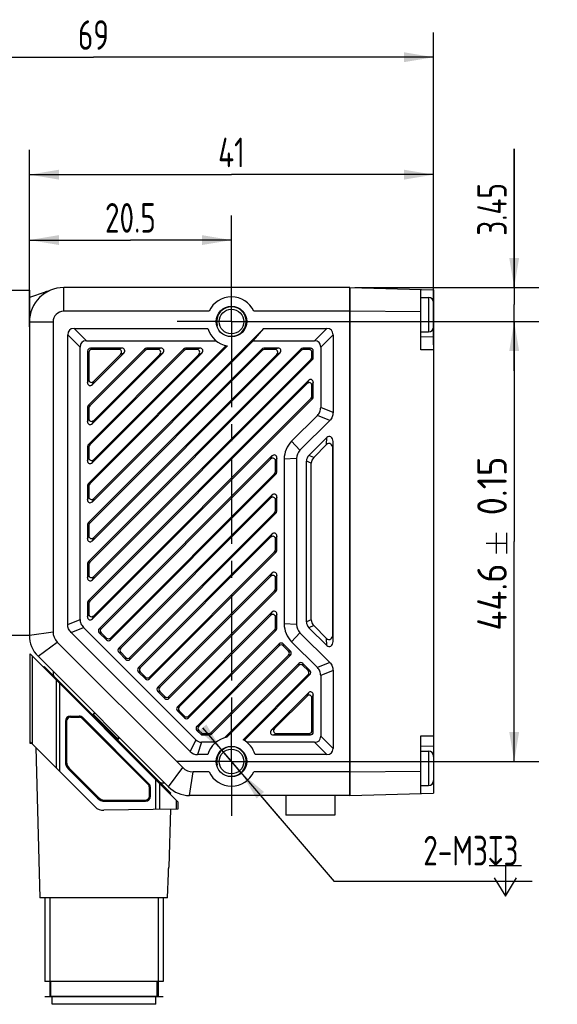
# Model space of a CAD drawing. Header units: millimetres. Extents: x 80 to 332, y 122 to 222.
# Tile 3 of 4: x 192 to 247, y 122 to 222. Entities that reach past the tile are written whole.
import ezdxf
from ezdxf.enums import TextEntityAlignment as Align

# ---------------------------------------------------------------- set-up
doc = ezdxf.new("R2010")
doc.units = ezdxf.units.MM
doc.header["$LTSCALE"] = 23.1
doc.header["$PDMODE"] = 3
doc.header["$PDSIZE"] = 8
doc.linetypes.add('CENTER', pattern=[0.6, 0.375, -0.075, 0.075, -0.075])
doc.layers.get('0').update_dxf_attribs({"linetype": 'CONTINUOUS'})
doc.layers.get('Defpoints').update_dxf_attribs({"linetype": 'CONTINUOUS'})
for name, color, linetype in [('000-ID2000X_DXF_DIMENSION', 7, 'CONTINUOUS'), ('DE-11-107728DXF_CONTINUOUS_LINE', 7, 'CONTINUOUS'), ('DE-13-002783DXF_CONTINUOUS_LINE', 7, 'CONTINUOUS'), ('DE-13-002784DXF_CONTINUOUS_LINE', 7, 'CONTINUOUS'), ('DE-13-002786DXF_CONTINUOUS_LINE', 7, 'CONTINUOUS'), ('DE-13-002801_DXF_AXIS', 7, 'CONTINUOUS'), ('DE-13-002801DXF_CONTINUOUS_LINE', 7, 'CONTINUOUS'), ('DE-13-002819DXF_CONTINUOUS_LINE', 7, 'CONTINUOUS'), ('DE-19-009143DXF_CONTINUOUS_LINE', 7, 'CONTINUOUS'), ('DE-19-012634DXF_CONTINUOUS_LINE', 7, 'CONTINUOUS'), ('DE-1A-000171DXF_CONTINUOUS_LINE', 7, 'CONTINUOUS'), ('DE-1A-000184DXF_CONTINUOUS_LINE', 7, 'CONTINUOUS'), ('DIMS', 7, 'CONTINUOUS'), ('SC-PM2X10B_DXF_CONTINUOUS_LINE', 7, 'CONTINUOUS')]:
    doc.layers.add(name, color=color, linetype=linetype)
doc.styles.get("Standard").update_dxf_attribs({"font": 'ISOCP', "width": 0.8})
doc.dimstyles.new('DIMSTYLE_1', dxfattribs={"dimtxt": 3, "dimasz": 3, "dimexe": 2.5, "dimexo": 0.5, "dimgap": 0.75, "dimtad": 1, "dimdsep": 46, "dimtxsty": 'STANDARD', "dimblk": '_FILLED', "dimblk1": '_FILLED', "dimblk2": '_FILLED', "dimcen": 0.09, "dimclrt": 3, "dimazin": 2, "dimtp": 0.3, "dimtm": 0.3, "dimtfac": 1, "dimtofl": 0, "dimtmove": 0, "dimatfit": 3, "dimldrblk": '_FILLED', "dimfxl": 1, "dimtolj": 1, "dimarcsym": 0})
doc.dimstyles.new('DIMSTYLE_2', dxfattribs={"dimtxt": 3, "dimasz": 3, "dimexe": 2.5, "dimexo": 0.5, "dimgap": 0.75, "dimtad": 1, "dimdsep": 46, "dimtxsty": 'STANDARD', "dimblk": '_FILLED', "dimblk1": '_FILLED', "dimblk2": '_FILLED', "dimcen": 0.09, "dimclrt": 3, "dimazin": 2, "dimtp": 0.1, "dimtm": 0.1, "dimtfac": 1, "dimtofl": 0, "dimtmove": 0, "dimatfit": 3, "dimldrblk": '_FILLED', "dimfxl": 1, "dimtolj": 1, "dimarcsym": 0})
doc.dimstyles.new('DIMSTYLE_3', dxfattribs={"dimtxt": 3, "dimasz": 3, "dimexe": 2.5, "dimexo": 0.5, "dimgap": 0.75, "dimtad": 1, "dimdsep": 46, "dimtxsty": 'STANDARD', "dimblk": '_FILLED', "dimblk1": '_FILLED', "dimblk2": '_FILLED', "dimcen": 0.09, "dimclrt": 3, "dimazin": 2, "dimtol": 1, "dimtp": 0.15, "dimtm": 0.15, "dimtfac": 1, "dimtofl": 0, "dimtmove": 0, "dimatfit": 3, "dimldrblk": '_FILLED', "dimfxl": 1, "dimtolj": 1, "dimarcsym": 0})
doc.dimstyles.new('DIMSTYLE_4', dxfattribs={"dimtxt": 3, "dimasz": 3, "dimexe": 2.5, "dimexo": 0.5, "dimtad": 1, "dimdsep": 46, "dimtxsty": 'STANDARD', "dimblk": '_FILLED', "dimblk1": '_FILLED', "dimblk2": '_FILLED', "dimcen": 0.09, "dimclrt": 3, "dimazin": 2, "dimtp": 0.1, "dimtm": 0.1, "dimtfac": 1, "dimtmove": 0, "dimatfit": 2, "dimldrblk": '_FILLED', "dimfxl": 1, "dimtolj": 1, "dimarcsym": 0})
doc.dimstyles.new('DIMSTYLE_5', dxfattribs={"dimtxt": 3, "dimasz": 3, "dimexe": 2.5, "dimexo": 0.5, "dimgap": 0.75, "dimtad": 1, "dimdsep": 46, "dimtxsty": 'STANDARD', "dimblk": '_FILLED', "dimblk1": '_FILLED', "dimblk2": '_FILLED', "dimcen": 0.09, "dimclrt": 3, "dimazin": 2, "dimtp": 0.2, "dimtm": 0.2, "dimtfac": 1, "dimtofl": 0, "dimtmove": 0, "dimatfit": 3, "dimldrblk": '_FILLED', "dimfxl": 1, "dimtolj": 1, "dimarcsym": 0})

# ---------------------------------------------------------------- blocks, each defined once
blk = doc.blocks.new('_FILLED')
at = {"color": 0, "linetype": 'ByBlock'}
blk.add_solid([(0, 0), (-1, 0.167), (-1, -0.167)], dxfattribs=at)
blk = doc.blocks.new('*D3')
at = {"layer": '000-ID2000X_DXF_DIMENSION', "color": 4}
for p, q in [((242.239, 194.778), (242.239, 208.841)), ((242.239, 208.841), (242.239, 193.053)), ((226.061, 194.778), (244.739, 194.778)), ((242.239, 186.328), (242.239, 193.053)), ((217.023, 191.328), (244.739, 191.328)), ((242.239, 191.328), (242.239, 186.328))]:
    blk.add_line(p, q, dxfattribs=at)
at = {"layer": '000-ID2000X_DXF_DIMENSION', "color": 4, "xscale": 3, "yscale": 3, "zscale": 3}
for p, rotation in [((242.239, 194.778), 270), ((242.239, 191.328), 90)]:
    blk.add_blockref('_FILLED', p, dxfattribs=dict(at, rotation=rotation))
at = {"layer": '000-ID2000X_DXF_DIMENSION', "color": 3, "insert": (238.489, 200.028), "char_height": 3, "width": 8.8125, "attachment_point": 1, "rotation": 90, "line_spacing_factor": 0.9}
blk.add_mtext('3.45', dxfattribs=at)
blk = doc.blocks.new('*D4')
at = {"layer": '000-ID2000X_DXF_DIMENSION', "color": 4}
for p, q in [((217.332, 191.328), (244.739, 191.328)), ((242.239, 191.328), (242.239, 169.028)), ((242.239, 146.728), (242.239, 169.028)), ((216.655, 146.728), (244.739, 146.728))]:
    blk.add_line(p, q, dxfattribs=at)
at = {"layer": '000-ID2000X_DXF_DIMENSION', "color": 4, "xscale": 3, "yscale": 3, "zscale": 3}
for p, rotation in [((242.239, 191.328), 90), ((242.239, 146.728), 270)]:
    blk.add_blockref('_FILLED', p, dxfattribs=dict(at, rotation=rotation))
at = {"layer": '000-ID2000X_DXF_DIMENSION', "color": 3}
for s, p in [('0.15', (241.489, 174.66)), ('44.6', (241.489, 163.397))]:
    blk.add_text(s, height=3, rotation=90, dxfattribs=at).set_placement(p, align=Align.CENTER)
blk = doc.blocks.new('*D9')
at = {"layer": '000-ID2000X_DXF_DIMENSION', "color": 4}
for p, q in [((165.061, 193.028), (165.061, 220.629)), ((234.061, 188.978), (234.061, 220.629)), ((165.061, 218.129), (199.561, 218.129)), ((234.061, 218.129), (199.561, 218.129))]:
    blk.add_line(p, q, dxfattribs=at)
at = {"layer": '000-ID2000X_DXF_DIMENSION', "color": 4, "xscale": 3, "yscale": 3, "zscale": 3, "rotation": 180}
blk.add_blockref('_FILLED', (165.061, 218.129), dxfattribs=at)
at = {"layer": '000-ID2000X_DXF_DIMENSION', "color": 4, "xscale": 3, "yscale": 3, "zscale": 3}
blk.add_blockref('_FILLED', (234.061, 218.129), dxfattribs=at)
at = {"layer": '000-ID2000X_DXF_DIMENSION', "color": 3, "insert": (199.561, 221.879), "char_height": 3, "width": 4.40625, "attachment_point": 2, "line_spacing_factor": 0.9}
blk.add_mtext('69', dxfattribs=at)
blk = doc.blocks.new('*D10')
at = {"layer": '000-ID2000X_DXF_DIMENSION', "color": 4}
for p, q in [((193.061, 195.028), (193.061, 208.722)), ((234.061, 188.978), (234.061, 208.722)), ((193.061, 206.222), (213.561, 206.222)), ((234.061, 206.222), (213.561, 206.222))]:
    blk.add_line(p, q, dxfattribs=at)
at = {"layer": '000-ID2000X_DXF_DIMENSION', "color": 4, "xscale": 3, "yscale": 3, "zscale": 3, "rotation": 180}
blk.add_blockref('_FILLED', (193.061, 206.222), dxfattribs=at)
at = {"layer": '000-ID2000X_DXF_DIMENSION', "color": 4, "xscale": 3, "yscale": 3, "zscale": 3}
blk.add_blockref('_FILLED', (234.061, 206.222), dxfattribs=at)
at = {"layer": '000-ID2000X_DXF_DIMENSION', "color": 3, "insert": (213.561, 209.972), "char_height": 3, "width": 4.40625, "attachment_point": 2, "line_spacing_factor": 0.9}
blk.add_mtext('41', dxfattribs=at)
blk = doc.blocks.new('*D12')
at = {"layer": '000-ID2000X_DXF_DIMENSION', "color": 0, "lineweight": -2}
for p, q in [((210.635, 150.147), (223.975, 134.566)), ((214.537, 145.589), (212.586, 147.868)), ((216.488, 143.31), (218.439, 141.031)), ((244.053, 134.566), (223.975, 134.566))]:
    blk.add_line(p, q, dxfattribs=at)
at = {"layer": 'Defpoints', "color": 0}
for p in [(212.586, 147.868), (214.537, 145.589)]:
    blk.add_point(p, dxfattribs=at)
at = {"layer": '000-ID2000X_DXF_DIMENSION', "color": 0, "linetype": 'ByBlock', "lineweight": -2, "xscale": 3, "yscale": 3, "zscale": 3}
for p, rotation in [((212.586, 147.868), 310.5692386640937), ((214.537, 145.589), 130.5692386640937)]:
    blk.add_blockref('_FILLED', p, dxfattribs=dict(at, rotation=rotation))
at = {"layer": '000-ID2000X_DXF_DIMENSION', "color": 3, "insert": (233.015, 139.191), "char_height": 3, "attachment_point": 1, "line_spacing_factor": 0.9}
blk.add_mtext('\\A1;{2-M3{\\fgdt;x}3}', dxfattribs=at)
blk = doc.blocks.new('*D13')
at = {"layer": '000-ID2000X_DXF_DIMENSION', "color": 4}
for p, q in [((193.061, 190.778), (193.061, 202.091)), ((213.561, 196.008), (213.561, 202.091)), ((193.061, 199.591), (203.311, 199.591)), ((213.561, 199.591), (203.311, 199.591))]:
    blk.add_line(p, q, dxfattribs=at)
at = {"layer": '000-ID2000X_DXF_DIMENSION', "color": 4, "xscale": 3, "yscale": 3, "zscale": 3, "rotation": 180}
blk.add_blockref('_FILLED', (193.061, 199.591), dxfattribs=at)
at = {"layer": '000-ID2000X_DXF_DIMENSION', "color": 4, "xscale": 3, "yscale": 3, "zscale": 3}
blk.add_blockref('_FILLED', (213.561, 199.591), dxfattribs=at)
at = {"layer": '000-ID2000X_DXF_DIMENSION', "color": 3, "insert": (203.311, 203.341), "char_height": 3, "width": 8.8125, "attachment_point": 2, "line_spacing_factor": 0.9}
blk.add_mtext('20.5', dxfattribs=at)

msp = doc.modelspace()

# ---------------------------------------------------------------- linework, layer by layer
at = {"layer": '000-ID2000X_DXF_DIMENSION', "color": 3}
for p, q in [((240.439, 167.803), (240.439, 169.903)), ((241.489, 167.803), (241.489, 169.903)), ((239.389, 168.853), (241.489, 168.853)), ((239.714, 136.191), (242.964, 136.191)), ((241.339, 136.191), (241.339, 133.066))]:
    msp.add_line(p, q, dxfattribs=at)
msp.add_lwpolyline([(240.214, 134.941), (241.339, 133.066), (242.464, 134.941)], dxfattribs=at)
at = {"layer": 'DE-11-107728DXF_CONTINUOUS_LINE', "color": 7}
for p, q in [((167.061, 194.528), (193.061, 194.528)), ((193.061, 194.528), (193.061, 159.528)), ((190.861, 159.528), (193.061, 159.528))]:
    msp.add_line(p, q, dxfattribs=at)
at = {"layer": 'DE-13-002783DXF_CONTINUOUS_LINE', "color": 4}
msp.add_line((194.633, 122.911), (206.633, 122.911), dxfattribs=at)
at = {"layer": 'DE-13-002784DXF_CONTINUOUS_LINE', "color": 7}
for p, q in [((193.133, 148.731), (193.133, 157.641)), ((193.133, 157.641), (208.133, 142.641)), ((196.724, 150.811), (196.724, 146.677)), ((196.733, 150.811), (196.733, 146.677)), ((197.233, 151.32), (198.125, 151.32)), ((197.233, 151.311), (198.125, 151.311)), ((205.187, 144.456), (198.478, 151.164)), ((205.193, 144.462), (198.485, 151.171)), ((193.133, 148.731), (199.734, 142.131)), ((193.735, 148.13), (194.133, 132.911)), ((197.02, 145.963), (199.986, 142.997)), ((197.026, 145.97), (199.992, 143.004)), ((205.333, 143.211), (205.333, 144.102)), ((205.343, 143.211), (205.343, 144.102)), ((208.133, 141.911), (200.603, 141.779)), ((200.699, 142.711), (204.833, 142.711)), ((200.699, 142.702), (204.833, 142.702)), ((207.369, 141.897), (207.215, 136.011)), ((208.133, 142.641), (208.133, 141.911)), ((207.206, 136.002), (207.215, 136.011)), ((207.209, 136.01), (207.209, 136.011)), ((207.209, 136.011), (207.215, 136.011)), ((207.09, 132.911), (207.163, 135.419)), ((207.09, 132.911), (194.133, 132.911)), ((194.633, 132.911), (194.633, 124.411)), ((206.633, 132.911), (206.633, 124.411)), ((206.633, 124.411), (194.633, 124.411)), ((195.233, 122.911), (195.233, 124.411)), ((206.033, 122.911), (206.033, 124.411)), ((206.133, 122.911), (195.133, 122.911))]:
    msp.add_line(p, q, dxfattribs=at)
at = {"layer": 'DE-13-002784DXF_CONTINUOUS_LINE', "color": 4}
for p, q in [((193.385, 148.48), (193.385, 157.389)), ((195.777, 154.997), (195.777, 146.088)), ((196.126, 154.648), (196.126, 145.739)), ((196.724, 150.811), (196.733, 150.811)), ((197.233, 151.32), (197.233, 151.311)), ((198.125, 151.311), (198.125, 151.32)), ((198.478, 151.164), (198.485, 151.171)), ((196.724, 146.677), (196.733, 146.677)), ((197.02, 145.963), (197.026, 145.97)), ((205.885, 141.871), (205.885, 144.889)), ((205.193, 144.462), (205.187, 144.456)), ((205.343, 144.102), (205.333, 144.102)), ((206.309, 141.879), (206.309, 144.465)), ((199.986, 142.997), (199.992, 143.004)), ((205.343, 143.211), (205.333, 143.211)), ((207.958, 142.816), (207.958, 141.908)), ((200.699, 142.702), (200.699, 142.711)), ((204.833, 142.702), (204.833, 142.711)), ((195.133, 132.911), (195.133, 122.911)), ((206.133, 132.911), (206.133, 122.911))]:
    msp.add_line(p, q, dxfattribs=at)
at = {"layer": 'DE-13-002784DXF_CONTINUOUS_LINE', "color": 7}
for centre, radius, start, end in [((197.233, 150.811), 0.509, 90, 180), ((197.233, 150.811), 0.5, 90, 180), ((198.125, 150.811), 0.509, 45, 90), ((198.125, 150.811), 0.5, 45, 90), ((197.733, 146.677), 1.009, 180, 225), ((197.733, 146.677), 1, 180, 225), ((204.833, 144.102), 0.5, 0, 45), ((204.833, 144.102), 0.509, 0, 45), ((200.699, 143.711), 1.009, 225, 270), ((200.699, 143.711), 1, 225, 270), ((204.833, 143.211), 0.509, 270, 360), ((204.833, 143.211), 0.5, 270, 360), ((200.583, 142.979), 1.2, 225, 271)]:
    msp.add_arc(centre, radius, start, end, dxfattribs=at)
msp.add_open_spline([(207.163, 135.419), (207.164, 135.451), (207.167, 135.516), (207.171, 135.611), (207.176, 135.689), (207.18, 135.749), (207.183, 135.792), (207.186, 135.833), (207.19, 135.871), (207.193, 135.907), (207.197, 135.939), (207.2, 135.962), (207.202, 135.979), (207.203, 135.989), (207.205, 135.997), (207.206, 136.003), (207.207, 136.008), (207.208, 136.01), (207.209, 136.01)], degree=3, knots=[0, 0, 0, 0, 0.164306, 0.325835, 0.482133, 0.557393, 0.630084, 0.699593, 0.765139, 0.825722, 0.880077, 0.926611, 0.946357, 0.963414, 0.977519, 0.988428, 0.995945, 1, 1, 1, 1], dxfattribs=at)
at = {"layer": 'DE-13-002786DXF_CONTINUOUS_LINE', "color": 7}
for p, q in [((194.564, 156.351), (194.494, 156.281)), ((194.564, 156.351), (207.398, 143.517)), ((199.664, 151.676), (199.519, 151.536)), ((202.197, 149.142), (202.057, 148.997)), ((207.326, 143.449), (207.398, 143.517))]:
    msp.add_line(p, q, dxfattribs=at)
at = {"layer": 'DE-13-002786DXF_CONTINUOUS_LINE', "color": 4}
for p, q in [((194.7, 156.215), (194.629, 156.145)), ((196.267, 154.507), (196.342, 154.574)), ((196.379, 154.395), (196.454, 154.462)), ((199.519, 151.536), (202.057, 148.997)), ((199.717, 151.622), (199.574, 151.48)), ((202.14, 149.2), (201.998, 149.057)), ((205.683, 145.091), (205.754, 145.162)), ((205.826, 144.949), (205.897, 145.019)), ((207.221, 143.553), (207.294, 143.622))]:
    msp.add_line(p, q, dxfattribs=at)
at = {"layer": 'DE-13-002786DXF_CONTINUOUS_LINE', "color": 7}
for centre, start, end in [((199.449, 151.608), 225, 314), ((202.129, 148.928), 136, 225)]:
    msp.add_arc(centre, 0.1, start, end, dxfattribs=at)
at = {"layer": 'DE-13-002786DXF_CONTINUOUS_LINE', "color": 4}
for points, knots in [([(199.491, 151.425), (199.492, 151.424), (199.494, 151.423), (199.498, 151.424), (199.503, 151.425), (199.511, 151.429), (199.522, 151.436), (199.534, 151.444), (199.552, 151.459), (199.565, 151.471), (199.574, 151.48)], [0, 0, 0, 0, 0.041677, 0.07077, 0.106808, 0.200594, 0.322262, 0.46835, 0.633969, 1, 1, 1, 1]), ([(201.939, 148.977), (201.938, 148.978), (201.938, 148.98), (201.939, 148.983), (201.941, 148.988), (201.945, 148.995), (201.955, 149.01), (201.973, 149.031), (201.989, 149.048), (201.998, 149.057)], [0, 0, 0, 0, 0.033201, 0.05991, 0.094472, 0.187263, 0.309733, 0.626443, 1, 1, 1, 1])]:
    msp.add_open_spline(points, degree=3, knots=knots, dxfattribs=at)
at = {"layer": 'DE-13-002801_DXF_AXIS', "color": 1, "linetype": 'CENTER'}
for p, q in [((213.561, 191.328), (213.561, 196.828)), ((213.561, 191.328), (208.061, 191.328)), ((213.561, 191.328), (213.561, 151.575)), ((213.561, 191.328), (219.061, 191.328)), ((213.561, 146.728), (213.561, 151.575)), ((213.561, 146.728), (208.061, 146.728)), ((213.561, 146.728), (213.561, 141.228)), ((213.561, 146.728), (219.061, 146.728))]:
    msp.add_line(p, q, dxfattribs=at)
at = {"layer": 'DE-13-002801DXF_CONTINUOUS_LINE', "color": 4}
for p, q in [((196.561, 192.378), (196.561, 194.778)), ((195.461, 191.278), (193.061, 191.278)), ((198.211, 188.747), (196.961, 189.997)), ((198.843, 189.378), (197.593, 190.628)), ((221.98, 189.378), (223.23, 190.628)), ((222.611, 188.747), (223.861, 189.997)), ((198.961, 188.339), (199.095, 188.205)), ((199.251, 188.628), (199.385, 188.494)), ((202.439, 188.628), (202.116, 188.494)), ((202.644, 188.134), (202.321, 188)), ((204.751, 188.544), (204.807, 188.41)), ((204.956, 188.628), (205.012, 188.494)), ((206.399, 188.628), (206.076, 188.494)), ((206.604, 188.134), (206.281, 188)), ((208.711, 188.544), (208.766, 188.41)), ((208.916, 188.628), (208.971, 188.494)), ((210.359, 188.628), (210.035, 188.494)), ((210.564, 188.134), (210.24, 188)), ((216.63, 188.544), (216.686, 188.41)), ((216.835, 188.628), (216.891, 188.494)), ((218.279, 188.628), (217.955, 188.494)), ((218.483, 188.134), (218.16, 188)), ((220.59, 188.544), (220.646, 188.41)), ((220.795, 188.628), (220.851, 188.494)), ((221.572, 188.628), (221.438, 188.494)), ((221.861, 188.339), (221.727, 188.205)), ((221.861, 187.672), (221.727, 187.727)), ((221.777, 187.467), (221.643, 187.523)), ((198.961, 185.15), (199.095, 185.474)), ((199.456, 184.946), (199.59, 185.269)), ((221.367, 185.36), (221.233, 185.037)), ((221.861, 185.155), (221.727, 184.832)), ((221.861, 183.712), (221.727, 183.768)), ((199.046, 182.839), (199.18, 182.783)), ((221.777, 183.507), (221.643, 183.563)), ((198.961, 182.634), (199.095, 182.578)), ((223.524, 181.291), (222.274, 181.809)), ((223.861, 182.105), (222.611, 182.623)), ((198.961, 181.191), (199.095, 181.514)), ((199.456, 180.986), (199.59, 181.309)), ((199.046, 178.879), (199.18, 178.823)), ((220.507, 178.274), (219.659, 179.193)), ((223.211, 178.857), (223.225, 179.578)), ((223.847, 178.432), (223.861, 179.153)), ((198.961, 178.674), (199.095, 178.619)), ((217.667, 177.7), (217.533, 177.377)), ((221.91, 177.555), (221.41, 177.763)), ((198.961, 177.231), (199.095, 177.554)), ((199.456, 177.026), (199.59, 177.349)), ((218.161, 177.495), (218.027, 177.172)), ((220.161, 177.44), (218.911, 177.389)), ((221.661, 176.956), (221.161, 177.163)), ((218.077, 175.847), (217.943, 175.903)), ((218.161, 176.052), (218.027, 176.108)), ((198.961, 174.714), (199.095, 174.659)), ((199.046, 174.919), (199.18, 174.864)), ((217.667, 173.741), (217.533, 173.417)), ((198.961, 173.271), (199.095, 173.595)), ((199.456, 173.066), (199.59, 173.39)), ((218.161, 173.536), (218.027, 173.212)), ((218.077, 171.888), (217.943, 171.943)), ((218.161, 172.093), (218.027, 172.148)), ((198.961, 170.754), (199.095, 170.699)), ((199.046, 170.959), (199.18, 170.904)), ((217.667, 169.781), (217.533, 169.457)), ((198.961, 169.311), (199.095, 169.635)), ((199.456, 169.106), (199.59, 169.43)), ((218.161, 169.576), (218.027, 169.252)), ((218.077, 167.928), (217.943, 167.983)), ((218.161, 168.133), (218.027, 168.188)), ((198.961, 166.795), (199.095, 166.739)), ((199.046, 167), (199.18, 166.944)), ((217.667, 165.821), (217.533, 165.498)), ((198.961, 165.351), (199.095, 165.675)), ((199.456, 165.147), (199.59, 165.47)), ((218.161, 165.616), (218.027, 165.293)), ((218.077, 163.968), (217.943, 164.024)), ((218.161, 164.173), (218.027, 164.228)), ((198.961, 162.835), (199.095, 162.779)), ((199.046, 163.04), (199.18, 162.984)), ((198.961, 161.392), (199.095, 161.715)), ((217.667, 161.861), (217.533, 161.538)), ((196.961, 160.621), (198.211, 161.138)), ((199.456, 161.187), (199.59, 161.51)), ((218.161, 161.656), (218.027, 161.333)), ((221.661, 161.101), (221.161, 160.894)), ((193.061, 159.521), (195.461, 159.885)), ((197.299, 159.807), (198.549, 160.324)), ((200.155, 160.189), (200.344, 160.189)), ((200.155, 159.779), (200.344, 159.779)), ((218.077, 160.008), (217.943, 160.064)), ((218.161, 160.213), (218.027, 160.269)), ((220.161, 160.617), (218.911, 160.667)), ((220.507, 159.783), (219.659, 158.863)), ((221.91, 160.501), (221.41, 160.294)), ((193.94, 157.4), (195.895, 158.839)), ((200.877, 159.057), (200.877, 159.247)), ((201.286, 159.057), (201.286, 159.247)), ((223.225, 158.479), (223.211, 159.2)), ((223.861, 158.903), (223.847, 159.625)), ((202.135, 158.209), (202.324, 158.209)), ((202.135, 157.799), (202.324, 157.799)), ((218.408, 158.643), (218.408, 158.454)), ((218.818, 158.643), (218.818, 158.454)), ((219.54, 157.922), (219.35, 157.922)), ((202.856, 157.077), (202.856, 157.267)), ((203.266, 157.077), (203.266, 157.267)), ((219.54, 157.512), (219.35, 157.512)), ((223.524, 156.766), (222.274, 156.248)), ((204.115, 156.229), (204.304, 156.229)), ((204.115, 155.819), (204.304, 155.819)), ((220.388, 156.663), (220.388, 156.474)), ((220.798, 156.663), (220.798, 156.474)), ((221.52, 155.942), (221.33, 155.942)), ((223.861, 155.951), (222.611, 155.434)), ((204.836, 155.097), (204.836, 155.287)), ((205.246, 155.097), (205.246, 155.287)), ((221.52, 155.532), (221.33, 155.532)), ((206.095, 154.249), (206.284, 154.249)), ((206.095, 153.839), (206.284, 153.839)), ((206.816, 153.117), (206.816, 153.307)), ((207.226, 153.117), (207.226, 153.307)), ((221.367, 153.682), (221.233, 153.358)), ((221.861, 153.477), (221.727, 153.153)), ((208.075, 152.269), (208.264, 152.269)), ((208.075, 151.859), (208.264, 151.859)), ((208.796, 151.138), (208.796, 151.327)), ((209.206, 151.138), (209.206, 151.327)), ((210.058, 150.292), (210.249, 150.294)), ((210.061, 149.879), (210.252, 149.881)), ((217.608, 149.923), (217.931, 150.057)), ((221.861, 149.718), (221.727, 149.852)), ((209.962, 148.911), (209.37, 147.736)), ((211.336, 149.428), (211.281, 149.562)), ((211.541, 149.513), (211.486, 149.647)), ((217.813, 149.428), (218.136, 149.562)), ((221.572, 149.428), (221.438, 149.562)), ((222.611, 149.31), (223.861, 148.06)), ((210.524, 148.678), (210.111, 147.428)), ((221.98, 148.678), (223.23, 147.428)), ((207.183, 144.157), (208.622, 146.112)), ((209.304, 143.278), (209.668, 145.678))]:
    msp.add_line(p, q, dxfattribs=at)
at = {"layer": 'DE-13-002801DXF_CONTINUOUS_LINE', "color": 7}
for p, q in [((225.561, 194.778), (196.561, 194.778)), ((225.561, 194.778), (225.561, 143.278)), ((211.293, 192.378), (196.561, 192.378)), ((225.561, 192.378), (215.83, 192.378)), ((195.461, 191.278), (195.461, 159.885)), ((196.961, 160.621), (196.961, 189.997)), ((197.593, 190.628), (211.161, 190.628)), ((199.59, 173.39), (216.829, 190.628)), ((215.768, 189.378), (216.829, 190.628)), ((216.829, 190.628), (223.23, 190.628)), ((223.861, 189.997), (223.861, 182.105)), ((198.211, 161.138), (198.211, 188.747)), ((198.843, 189.378), (211.997, 189.378)), ((213.016, 188.889), (199.046, 174.919)), ((213.175, 188.858), (199.18, 174.864)), ((199.456, 173.066), (215.768, 189.378)), ((215.768, 189.378), (221.98, 189.378)), ((222.611, 188.747), (222.611, 182.623)), ((198.961, 188.339), (198.961, 185.15)), ((204.751, 188.544), (199.046, 182.839)), ((208.711, 188.544), (199.046, 178.879)), ((216.63, 188.544), (199.046, 170.959)), ((220.59, 188.544), (199.046, 167)), ((199.095, 188.205), (199.095, 185.474)), ((204.807, 188.41), (199.18, 182.783)), ((208.766, 188.41), (199.18, 178.823)), ((216.686, 188.41), (199.18, 170.904)), ((220.646, 188.41), (199.18, 166.944)), ((202.439, 188.628), (199.251, 188.628)), ((202.116, 188.494), (199.385, 188.494)), ((199.456, 184.946), (202.644, 188.134)), ((199.456, 180.986), (206.604, 188.134)), ((199.456, 177.026), (210.564, 188.134)), ((199.456, 169.106), (218.483, 188.134)), ((199.59, 185.269), (202.321, 188)), ((199.59, 181.309), (206.281, 188)), ((199.59, 177.349), (210.24, 188)), ((199.59, 169.43), (218.16, 188)), ((206.399, 188.628), (204.956, 188.628)), ((206.076, 188.494), (205.012, 188.494)), ((210.359, 188.628), (208.916, 188.628)), ((210.035, 188.494), (208.971, 188.494)), ((218.279, 188.628), (216.835, 188.628)), ((217.955, 188.494), (216.891, 188.494)), ((221.572, 188.628), (220.795, 188.628)), ((221.438, 188.494), (220.851, 188.494)), ((221.727, 187.727), (221.727, 188.205)), ((221.861, 187.672), (221.861, 188.339)), ((199.456, 165.147), (221.777, 187.467)), ((199.59, 165.47), (221.643, 187.523)), ((221.367, 185.36), (199.046, 163.04)), ((221.233, 185.037), (199.18, 162.984)), ((221.727, 183.768), (221.727, 184.832)), ((221.861, 183.712), (221.861, 185.155)), ((199.456, 161.187), (221.777, 183.507)), ((199.59, 161.51), (221.643, 183.563)), ((198.961, 182.634), (198.961, 181.191)), ((199.095, 182.578), (199.095, 181.514)), ((222.274, 181.809), (219.659, 179.193)), ((223.524, 181.291), (220.507, 178.274)), ((221.41, 177.763), (223.225, 179.578)), ((221.91, 177.555), (223.211, 178.857)), ((223.861, 158.903), (223.861, 179.153)), ((198.961, 178.674), (198.961, 177.231)), ((199.095, 178.619), (199.095, 177.554)), ((217.667, 177.7), (200.155, 160.189)), ((223.847, 159.625), (223.847, 178.432)), ((217.533, 177.377), (200.344, 160.189)), ((218.027, 176.108), (218.027, 177.172)), ((218.161, 176.052), (218.161, 177.495)), ((218.911, 177.389), (218.911, 160.667)), ((220.161, 177.44), (220.161, 160.617)), ((221.161, 160.894), (221.161, 177.163)), ((221.661, 161.101), (221.661, 176.956)), ((201.286, 159.247), (217.943, 175.903)), ((201.286, 159.057), (218.077, 175.847)), ((198.961, 174.714), (198.961, 173.271)), ((199.095, 174.659), (199.095, 173.595)), ((217.667, 173.741), (202.135, 158.209)), ((217.533, 173.417), (202.324, 158.209)), ((218.027, 172.148), (218.027, 173.212)), ((218.161, 172.093), (218.161, 173.536)), ((203.266, 157.267), (217.943, 171.943)), ((203.266, 157.077), (218.077, 171.888)), ((198.961, 170.754), (198.961, 169.311)), ((199.095, 170.699), (199.095, 169.635)), ((217.667, 169.781), (204.115, 156.229)), ((217.533, 169.457), (204.304, 156.229)), ((218.027, 168.188), (218.027, 169.252)), ((218.161, 168.133), (218.161, 169.576)), ((205.246, 155.287), (217.943, 167.983)), ((205.246, 155.097), (218.077, 167.928)), ((198.961, 166.795), (198.961, 165.351)), ((199.095, 166.739), (199.095, 165.675)), ((217.667, 165.821), (206.095, 154.249)), ((217.533, 165.498), (206.284, 154.249)), ((218.027, 164.228), (218.027, 165.293)), ((218.161, 164.173), (218.161, 165.616)), ((207.226, 153.307), (217.943, 164.024)), ((207.226, 153.117), (218.077, 163.968)), ((198.961, 162.835), (198.961, 161.392)), ((199.095, 162.779), (199.095, 161.715)), ((217.667, 161.861), (208.075, 152.269)), ((217.533, 161.538), (208.264, 152.269)), ((218.027, 160.269), (218.027, 161.333)), ((218.161, 160.213), (218.161, 161.656)), ((209.37, 147.736), (197.299, 159.807)), ((209.962, 148.911), (198.549, 160.324)), ((200.155, 159.779), (200.877, 159.057)), ((200.344, 159.779), (200.877, 159.247)), ((209.206, 151.327), (217.943, 160.064)), ((209.206, 151.138), (218.077, 160.008)), ((220.507, 159.783), (223.524, 156.766)), ((223.225, 158.479), (221.41, 160.294)), ((223.211, 159.2), (221.91, 160.501)), ((208.622, 146.112), (195.895, 158.839)), ((219.659, 158.863), (222.274, 156.248)), ((202.135, 157.799), (202.856, 157.077)), ((202.324, 157.799), (202.856, 157.267)), ((218.408, 158.643), (210.058, 150.292)), ((218.408, 158.454), (210.249, 150.294)), ((219.54, 157.922), (218.818, 158.643)), ((219.35, 157.922), (218.818, 158.454)), ((207.183, 144.157), (193.94, 157.4)), ((211.486, 149.647), (219.35, 157.512)), ((211.541, 149.513), (219.54, 157.512)), ((204.115, 155.819), (204.836, 155.097)), ((204.304, 155.819), (204.836, 155.287)), ((220.388, 156.663), (212.85, 149.125)), ((220.388, 156.474), (213.1, 149.185)), ((221.52, 155.942), (220.798, 156.663)), ((221.33, 155.942), (220.798, 156.474)), ((223.861, 155.951), (223.861, 148.06)), ((214.735, 148.936), (221.33, 155.532)), ((214.855, 148.867), (221.52, 155.532)), ((222.611, 155.434), (222.611, 149.31)), ((206.095, 153.839), (206.816, 153.117)), ((206.284, 153.839), (206.816, 153.307)), ((221.367, 153.682), (217.608, 149.923)), ((221.233, 153.358), (217.931, 150.057)), ((221.727, 149.852), (221.727, 153.153)), ((221.861, 149.718), (221.861, 153.477)), ((208.075, 151.859), (208.796, 151.138)), ((208.264, 151.859), (208.796, 151.327)), ((210.061, 149.879), (210.527, 149.428)), ((210.252, 149.881), (210.581, 149.562)), ((210.527, 149.428), (210.581, 149.562)), ((210.527, 149.428), (211.336, 149.428)), ((210.581, 149.562), (211.281, 149.562)), ((217.813, 149.428), (221.572, 149.428)), ((218.136, 149.562), (221.438, 149.562)), ((211.997, 148.678), (210.524, 148.678)), ((221.98, 148.678), (215.126, 148.678)), ((211.161, 147.428), (210.111, 147.428)), ((223.23, 147.428), (215.961, 147.428)), ((211.293, 145.678), (209.668, 145.678)), ((225.561, 145.678), (215.83, 145.678)), ((225.561, 143.278), (209.304, 143.278)), ((219.061, 143.278), (219.061, 141.278)), ((224.061, 143.278), (224.061, 141.278)), ((224.061, 141.278), (219.061, 141.278))]:
    msp.add_line(p, q, dxfattribs=at)
msp.add_lwpolyline([(195.09, 194.454), (194.807, 194.36), (194.757, 194.343), (194.706, 194.326), (194.655, 194.309), (193.061, 193.778)], dxfattribs=at)
for centre, radius in [((213.561, 191.328), 1.55), ((213.561, 191.328), 1.25), ((213.561, 146.728), 1.55), ((213.561, 146.728), 1.25)]:
    msp.add_circle(centre, radius, dxfattribs=at)
for centre, radius, start, end in [((196.561, 191.278), 3.5, 90, 180), ((213.561, 191.328), 2.5, 24.83459, 155.16541), ((196.561, 191.278), 1.1, 90, 180), ((213.561, 191.328), 2.5, 196.2602, 261.10957), ((196.061, 159.521), 3, 180, 225), ((213.561, 146.728), 2.5, 100.63451, 163.7398), ((213.561, 146.728), 2.5, 16.2602, 62.01567), ((213.561, 146.728), 2.5, 204.83459, 335.16541), ((209.304, 146.278), 3, 225, 270)]:
    msp.add_arc(centre, radius, start, end, dxfattribs=at)
at = {"layer": 'DE-13-002801DXF_CONTINUOUS_LINE', "color": 4}
for centre in [(213.561, 191.328), (213.561, 146.728)]:
    msp.add_arc(centre, 1.5, 255, 195, dxfattribs=at)
at = {"layer": 'DE-13-002801DXF_CONTINUOUS_LINE', "color": 7}
for centre, major_axis, ratio, start_param, end_param in [((201.539, 186.051), (4.417, -4.417), 0.272166, 2.875864, 3.407322), ((219.284, 186.051), (4.417, 4.417), 0.272166, -0.265729, 0.265729), ((202.789, 184.801), (-4.417, 4.417), 0.272166, -0.265729, 0.265729), ((218.034, 184.801), (4.417, 4.417), 0.272166, -0.265729, 0.265729), ((199.272, 188.318), (0.227, -0.227), 0.935113, 2.389713, 3.893472), ((199.406, 188.184), (-0.227, 0.227), 0.935113, -0.751879, 0.751879), ((202.066, 188.184), (0.338, 0.14), 0.819161, -1.102634, 1.102634), ((202.389, 188.318), (0.338, 0.14), 0.819161, -1.102634, 1.102634), ((204.965, 188.318), (-0.12, 0.289), 0.960422, -0.378626, 0.378626), ((205.02, 188.184), (-0.12, 0.289), 0.960422, -0.378626, 0.378626), ((206.025, 188.184), (0.338, 0.14), 0.819161, -1.102634, 1.102634), ((206.349, 188.318), (0.338, 0.14), 0.819161, -1.102634, 1.102634), ((208.924, 188.318), (-0.12, 0.289), 0.960422, -0.378626, 0.378626), ((208.98, 188.184), (-0.12, 0.289), 0.960422, -0.378626, 0.378626), ((209.985, 188.184), (0.338, 0.14), 0.819161, -1.102634, 1.102634), ((210.309, 188.318), (0.338, 0.14), 0.819161, -1.102634, 1.102634), ((216.844, 188.318), (-0.12, 0.289), 0.960422, -0.378626, 0.378626), ((216.9, 188.184), (-0.12, 0.289), 0.960422, -0.378626, 0.378626), ((217.905, 188.184), (0.338, 0.14), 0.819161, -1.102634, 1.102634), ((218.228, 188.318), (0.338, 0.14), 0.819161, -1.102634, 1.102634), ((220.804, 188.318), (-0.12, 0.289), 0.960422, -0.378626, 0.378626), ((220.859, 188.184), (-0.12, 0.289), 0.960422, -0.378626, 0.378626), ((221.417, 188.184), (0.227, 0.227), 0.935113, -0.751879, 0.751879), ((221.551, 188.318), (0.227, 0.227), 0.935113, -0.751879, 0.751879), ((221.417, 187.736), (0.289, -0.12), 0.960422, -0.378626, 0.378626), ((221.551, 187.681), (0.289, -0.12), 0.960422, -0.378626, 0.378626), ((199.272, 185.201), (0.14, 0.338), 0.819161, -4.244227, -2.038959), ((199.406, 185.524), (-0.14, -0.338), 0.819161, -1.102634, 1.102634), ((221.417, 184.782), (0.14, 0.338), 0.819161, -1.102634, 1.102634), ((221.551, 185.105), (0.14, 0.338), 0.819161, -1.102634, 1.102634), ((221.417, 183.776), (0.289, -0.12), 0.960422, -0.378626, 0.378626), ((221.551, 183.721), (0.289, -0.12), 0.960422, -0.378626, 0.378626), ((199.272, 182.625), (0.289, -0.12), 0.960422, 2.762967, 3.520218), ((199.406, 182.57), (-0.289, 0.12), 0.960422, -0.378626, 0.378626), ((199.272, 181.241), (0.14, 0.338), 0.819161, -4.244227, -2.038959), ((199.406, 181.564), (-0.14, -0.338), 0.819161, -1.102634, 1.102634), ((223.461, 179.147), (0.01, 0.538), 0.742737, -1.544729, 0.657479), ((199.272, 178.665), (0.289, -0.12), 0.960422, 2.762967, 3.520218), ((199.406, 178.61), (-0.289, 0.12), 0.960422, -0.378626, 0.378626), ((221.483, 177.381), (2.378, -0.985), 0.995244, 2.750576, 3.532609), ((223.447, 178.426), (0.01, 0.538), 0.742737, -1.544729, 0.657479), ((217.851, 177.445), (0.14, 0.338), 0.819161, -1.102634, 1.102634), ((221.351, 177.436), (-1.1, 0.456), 0.995244, -0.391016, 0.391016), ((222.341, 177.026), (1.115, -0.462), 0.828274, 2.811094, 3.472091), ((199.272, 177.281), (0.14, 0.338), 0.819161, -4.244227, -2.038959), ((199.406, 177.605), (-0.14, -0.338), 0.819161, -1.102634, 1.102634), ((217.717, 177.122), (0.14, 0.338), 0.819161, -1.102634, 1.102634), ((222.841, 176.819), (-1.115, 0.462), 0.828274, -0.330499, 0.330499), ((217.717, 176.116), (0.289, -0.12), 0.960422, -0.378626, 0.378626), ((217.851, 176.061), (0.289, -0.12), 0.960422, -0.378626, 0.378626), ((199.272, 174.706), (0.289, -0.12), 0.960422, 2.762967, 3.520218), ((199.406, 174.65), (-0.289, 0.12), 0.960422, -0.378626, 0.378626), ((217.851, 173.485), (0.14, 0.338), 0.819161, -1.102634, 1.102634), ((199.272, 173.321), (0.14, 0.338), 0.819161, -4.244227, -2.038959), ((199.406, 173.645), (-0.14, -0.338), 0.819161, -1.102634, 1.102634), ((217.717, 173.162), (0.14, 0.338), 0.819161, -1.102634, 1.102634), ((217.717, 172.157), (0.289, -0.12), 0.960422, -0.378626, 0.378626), ((217.851, 172.101), (0.289, -0.12), 0.960422, -0.378626, 0.378626), ((199.272, 170.746), (0.289, -0.12), 0.960422, 2.762967, 3.520218), ((199.406, 170.69), (-0.289, 0.12), 0.960422, -0.378626, 0.378626), ((217.851, 169.526), (0.14, 0.338), 0.819161, -1.102634, 1.102634), ((199.272, 169.362), (0.14, 0.338), 0.819161, -4.244227, -2.038959), ((199.406, 169.685), (-0.14, -0.338), 0.819161, -1.102634, 1.102634), ((217.717, 169.202), (0.14, 0.338), 0.819161, -1.102634, 1.102634), ((217.717, 168.197), (0.289, -0.12), 0.960422, -0.378626, 0.378626), ((217.851, 168.141), (0.289, -0.12), 0.960422, -0.378626, 0.378626), ((199.272, 166.786), (0.289, -0.12), 0.960422, 2.762967, 3.520218), ((199.406, 166.731), (-0.289, 0.12), 0.960422, -0.378626, 0.378626), ((217.851, 165.566), (0.14, 0.338), 0.819161, -1.102634, 1.102634), ((199.272, 165.402), (0.14, 0.338), 0.819161, -4.244227, -2.038959), ((199.406, 165.725), (-0.14, -0.338), 0.819161, -1.102634, 1.102634), ((217.717, 165.242), (0.14, 0.338), 0.819161, -1.102634, 1.102634), ((217.717, 164.237), (0.289, -0.12), 0.960422, -0.378626, 0.378626), ((217.851, 164.182), (0.289, -0.12), 0.960422, -0.378626, 0.378626), ((199.272, 162.826), (0.289, -0.12), 0.960422, 2.762967, 3.520218), ((199.406, 162.771), (-0.289, 0.12), 0.960422, -0.378626, 0.378626), ((199.406, 161.765), (-0.14, -0.338), 0.819161, -1.102634, 1.102634), ((217.851, 161.606), (0.14, 0.338), 0.819161, -1.102634, 1.102634), ((199.272, 161.442), (0.14, 0.338), 0.819161, -4.244227, -2.038959), ((217.717, 161.283), (0.14, 0.338), 0.819161, -1.102634, 1.102634), ((222.341, 161.031), (1.115, 0.462), 0.828274, 2.811094, 3.472091), ((222.841, 161.238), (-1.115, -0.462), 0.828274, -0.330499, 0.330499), ((197.099, 159.951), (1.525, 0.632), 0.942731, 2.769309, 3.513876), ((200.389, 159.984), (0.321, 0), 0.935113, 2.389713, 3.893472), ((200.579, 159.984), (-0.321, 0), 0.935113, -0.751879, 0.751879), ((217.717, 160.277), (0.289, -0.12), 0.960422, -0.378626, 0.378626), ((217.851, 160.222), (0.289, -0.12), 0.960422, -0.378626, 0.378626), ((221.483, 160.676), (2.378, 0.985), 0.995244, 2.750576, 3.532609), ((221.351, 160.621), (-1.1, -0.456), 0.995244, -0.391016, 0.391016), ((201.081, 159.481), (0, -0.321), 0.935113, -0.751879, 0.751879), ((201.081, 159.292), (0, 0.321), 0.935113, -3.893472, -2.389713), ((218.613, 158.409), (0, 0.321), 0.935113, -0.751879, 0.751879), ((223.447, 159.631), (-0.01, 0.538), 0.742737, 2.484114, 4.686321), ((223.461, 158.91), (-0.01, 0.538), 0.742737, -3.799071, -1.596864), ((202.369, 158.004), (0.321, 0), 0.935113, 2.389713, 3.893472), ((202.559, 158.004), (-0.321, 0), 0.935113, -0.751879, 0.751879), ((218.613, 158.219), (0, 0.321), 0.935113, -0.751879, 0.751879), ((219.116, 157.717), (0.321, 0), 0.935113, -0.751879, 0.751879), ((219.306, 157.717), (0.321, 0), 0.935113, -0.751879, 0.751879), ((203.061, 157.501), (0, -0.321), 0.935113, -0.751879, 0.751879), ((203.061, 157.312), (0, 0.321), 0.935113, -3.893472, -2.389713), ((220.593, 156.429), (0, 0.321), 0.935113, -0.751879, 0.751879), ((204.349, 156.024), (0.321, 0), 0.935113, 2.389713, 3.893472), ((204.539, 156.024), (-0.321, 0), 0.935113, -0.751879, 0.751879), ((220.593, 156.239), (0, 0.321), 0.935113, -0.751879, 0.751879), ((221.096, 155.737), (0.321, 0), 0.935113, -0.751879, 0.751879), ((221.285, 155.737), (0.321, 0), 0.935113, -0.751879, 0.751879), ((205.041, 155.521), (0, -0.321), 0.935113, -0.751879, 0.751879), ((205.041, 155.332), (0, 0.321), 0.935113, -3.893472, -2.389713), ((206.329, 154.044), (0.321, 0), 0.935113, 2.389713, 3.893472), ((206.518, 154.044), (-0.321, 0), 0.935113, -0.751879, 0.751879), ((221.551, 153.427), (0.14, 0.338), 0.819161, -1.102634, 1.102634), ((207.021, 153.541), (0, -0.321), 0.935113, -0.751879, 0.751879), ((207.021, 153.352), (0, 0.321), 0.935113, -3.893472, -2.389713), ((221.417, 153.103), (0.14, 0.338), 0.819161, -1.102634, 1.102634), ((208.309, 152.064), (0.321, 0), 0.935113, 2.389713, 3.893472), ((208.498, 152.064), (-0.321, 0), 0.935113, -0.751879, 0.751879), ((209.001, 151.561), (0, -0.321), 0.935113, -0.751879, 0.751879), ((209.001, 151.372), (0, 0.321), 0.935113, -3.893472, -2.389713), ((210.292, 150.088), (0.321, 0.003), 0.934155, 2.382193, 3.900992), ((210.483, 150.089), (-0.321, -0.003), 0.934155, -0.759399, 0.759399), ((217.863, 149.739), (0.338, 0.14), 0.819161, 2.038959, 4.244227), ((218.187, 149.873), (-0.338, -0.14), 0.819161, -1.102634, 1.102634), ((221.417, 149.873), (0.227, -0.227), 0.935113, -0.751879, 0.751879), ((210.924, 150.44), (-0.705, -1.702), 0.64261, -0.260146, 0.260146), ((211.272, 149.873), (0.12, -0.289), 0.960422, -0.378626, 0.378626), ((211.328, 149.739), (-0.12, 0.289), 0.960422, -3.520218, -2.762967), ((221.551, 149.739), (0.227, -0.227), 0.935113, -0.751879, 0.751879), ((218.034, 153.256), (4.417, -4.417), 0.272166, -0.265729, 0.265729), ((219.284, 152.006), (4.417, -4.417), 0.272166, -0.265729, 0.265729), ((210.639, 149.75), (0.929, 2.244), 0.64261, -3.401739, -2.881447), ((209.734, 147.316), (0.632, 1.525), 0.942731, 2.769309, 3.513876)]:
    msp.add_ellipse(centre, major_axis=major_axis, ratio=ratio, start_param=start_param, end_param=end_param, dxfattribs=at)
for points, knots in [([(222.274, 181.809), (222.327, 181.862), (222.425, 181.978), (222.534, 182.178), (222.598, 182.397), (222.611, 182.548), (222.611, 182.623)], [0, 0, 0, 0, 0.24991, 0.499971, 0.750048, 1, 1, 1, 1]), ([(223.861, 182.105), (223.861, 182.03), (223.848, 181.879), (223.784, 181.66), (223.675, 181.46), (223.577, 181.344), (223.524, 181.291)], [0, 0, 0, 0, 0.249914, 0.499976, 0.750052, 1, 1, 1, 1]), ([(198.211, 161.138), (198.211, 161.063), (198.224, 160.912), (198.289, 160.694), (198.398, 160.494), (198.495, 160.378), (198.549, 160.324)], [0, 0, 0, 0, 0.24991, 0.499971, 0.750048, 1, 1, 1, 1]), ([(197.299, 159.807), (197.245, 159.86), (197.148, 159.976), (197.039, 160.176), (196.974, 160.394), (196.961, 160.545), (196.961, 160.621)], [0, 0, 0, 0, 0.249914, 0.499976, 0.750052, 1, 1, 1, 1]), ([(223.524, 156.766), (223.577, 156.712), (223.675, 156.596), (223.784, 156.396), (223.848, 156.178), (223.861, 156.027), (223.861, 155.951)], [0, 0, 0, 0, 0.249914, 0.499976, 0.750052, 1, 1, 1, 1]), ([(222.611, 155.434), (222.611, 155.509), (222.598, 155.66), (222.534, 155.879), (222.425, 156.079), (222.327, 156.195), (222.274, 156.248)], [0, 0, 0, 0, 0.24991, 0.499971, 0.750048, 1, 1, 1, 1])]:
    msp.add_open_spline(points, degree=3, knots=knots, dxfattribs=at)
at = {"layer": 'DE-13-002819DXF_CONTINUOUS_LINE', "color": 7}
for p, q in [((225.561, 143.278), (225.561, 194.778)), ((225.561, 194.778), (234.061, 194.556)), ((232.761, 188.478), (232.761, 194.59)), ((234.061, 194.556), (234.061, 193.278)), ((232.761, 192.324), (225.561, 192.378)), ((234.061, 190.779), (234.061, 147.278)), ((234.061, 189.756), (232.761, 189.79)), ((232.761, 143.467), (232.761, 149.328)), ((232.761, 148.267), (234.061, 148.301)), ((225.561, 145.678), (232.761, 145.732)), ((234.061, 144.779), (234.061, 143.501)), ((225.561, 143.278), (234.061, 143.501))]:
    msp.add_line(p, q, dxfattribs=at)
at = {"layer": 'DE-13-002819DXF_CONTINUOUS_LINE', "color": 4}
for p, q in [((233.994, 193.528), (234.061, 193.528)), ((234.061, 188.478), (232.761, 188.478)), ((232.761, 149.328), (234.061, 149.328)), ((233.994, 144.528), (234.061, 144.528))]:
    msp.add_line(p, q, dxfattribs=at)
at = {"layer": 'DE-19-009143DXF_CONTINUOUS_LINE', "color": 7}
for centre, start, end in [((196.071, 155.693), 165, 225), ((206.607, 145.157), 225, 285)]:
    msp.add_arc(centre, 0.6, start, end, dxfattribs=at)
at = {"layer": 'DE-19-012634DXF_CONTINUOUS_LINE', "color": 7}
for p, q in [((195.383, 122.111), (195.383, 122.911)), ((205.883, 122.111), (205.883, 122.911)), ((205.883, 122.111), (195.383, 122.111))]:
    msp.add_line(p, q, dxfattribs=at)
at = {"layer": 'DE-1A-000171DXF_CONTINUOUS_LINE', "color": 7}
for p, q in [((196.833, 150.811), (196.833, 146.677)), ((197.233, 151.211), (198.125, 151.211)), ((205.116, 144.385), (198.408, 151.094)), ((197.097, 146.04), (200.063, 143.074)), ((205.233, 143.211), (205.233, 144.102)), ((200.699, 142.811), (204.833, 142.811))]:
    msp.add_line(p, q, dxfattribs=at)
for centre, radius, start, end in [((197.233, 150.811), 0.4, 90, 180), ((198.125, 150.811), 0.4, 45, 90), ((197.733, 146.677), 0.9, 180, 225), ((204.833, 144.102), 0.4, 0, 45), ((200.699, 143.711), 0.9, 225, 270), ((204.833, 143.211), 0.4, 270, 360)]:
    msp.add_arc(centre, radius, start, end, dxfattribs=at)
at = {"layer": 'DE-1A-000184DXF_CONTINUOUS_LINE', "color": 7}
for p, q in [((193.133, 148.558), (193.133, 148.731)), ((193.307, 148.558), (193.133, 148.558))]:
    msp.add_line(p, q, dxfattribs=at)
at = {"layer": 'DIMS', "color": 4}
msp.add_arc((213.561, 146.728), 1.5, 90, 149.00419, dxfattribs=at)
at = {"layer": 'SC-PM2X10B_DXF_CONTINUOUS_LINE', "color": 7}
for p, q in [((232.761, 193.778), (233.561, 193.778)), ((234.06, 193.278), (234.061, 193.278)), ((234.061, 193.242), (234.061, 192.328)), ((234.06, 192.328), (234.061, 192.328)), ((234.061, 191.728), (234.06, 191.728)), ((234.061, 191.728), (234.061, 190.815)), ((234.061, 190.778), (234.06, 190.779)), ((232.761, 190.278), (233.561, 190.278)), ((232.761, 147.778), (233.561, 147.778)), ((234.06, 147.278), (234.061, 147.278)), ((234.061, 147.242), (234.061, 146.328)), ((234.06, 146.328), (234.061, 146.328)), ((234.061, 145.728), (234.06, 145.728)), ((234.061, 144.778), (234.06, 144.779)), ((234.061, 145.728), (234.061, 144.815)), ((232.761, 144.278), (233.561, 144.278))]:
    msp.add_line(p, q, dxfattribs=at)
at = {"layer": 'SC-PM2X10B_DXF_CONTINUOUS_LINE', "color": 4}
for p, q in [((233.561, 193.778), (233.561, 190.278)), ((233.561, 147.778), (233.561, 144.278))]:
    msp.add_line(p, q, dxfattribs=at)
at = {"layer": 'SC-PM2X10B_DXF_CONTINUOUS_LINE', "color": 7}
for centre, radius, start, end in [((233.561, 193.278), 0.5, 0, 90), ((233.532, 193.242), 0.529, 359.99885, 3.93269), ((233.561, 190.778), 0.5, 270, 360), ((233.532, 190.815), 0.529, 356.06731, 0.00115), ((233.561, 147.278), 0.5, 0, 90), ((233.532, 147.242), 0.529, 359.99885, 3.93269), ((233.561, 144.778), 0.5, 270, 360), ((233.532, 144.815), 0.529, 356.06731, 0.00115)]:
    msp.add_arc(centre, radius, start, end, dxfattribs=at)
for points in [[(234.06, 192.328), (234.062, 192.228), (234.061, 192.028), (234.062, 191.828), (234.06, 191.728)], [(234.06, 146.328), (234.062, 146.228), (234.061, 146.028), (234.062, 145.828), (234.06, 145.728)]]:
    msp.add_open_spline(points, degree=3, dxfattribs=at)

# ---------------------------------------------------------------- dimensions: what is measured, and where the dimension line sits
at = {"layer": '000-ID2000X_DXF_DIMENSION', "color": 4}
dim = msp.add_linear_dim(base=(234.061, 218.129), p1=(165.061, 192.528), p2=(234.061, 188.478), dimstyle='DIMSTYLE_1', dxfattribs=at)
dim.commit()
dim.dimension.update_dxf_attribs({"geometry": '*D9', "text_midpoint": (199.517, 218.129), "dimtype": 160})
for base, p1, p2, angle, dimstyle, picture, middle in [((193.061, 206.222), (234.061, 188.478), (193.061, 194.528), 180, 'DIMSTYLE_1', '*D10', (213.383, 206.222)), ((242.239, 194.778), (216.523, 191.328), (225.561, 194.778), 90, 'DIMSTYLE_2', '*D3', (242.239, 204.391)), ((193.061, 199.591), (213.561, 195.508), (193.061, 190.278), 180, 'DIMSTYLE_5', '*D13', (203.25, 199.591)), ((242.239, 146.728), (216.832, 191.328), (216.155, 146.728), 270, 'DIMSTYLE_3', '*D4', (242.239, 169.028))]:
    dim = msp.add_linear_dim(base=base, p1=p1, p2=p2, angle=angle, dimstyle=dimstyle, dxfattribs=at)
    dim.commit()
    dim.dimension.update_dxf_attribs({"geometry": picture, "text_midpoint": middle, "dimtype": 160})
dim = msp.add_diameter_dim_2p(p1=(214.537, 145.589), p2=(212.586, 147.868), text='{2-M<>{\\fgdt;x}3}', dimstyle='DIMSTYLE_4', override={"dimtih": 1, "dimtoh": 1, "dimpost": '<>'}, dxfattribs=at)
dim.commit()
dim.dimension.update_dxf_attribs({"geometry": '*D12', "text_midpoint": (238.534, 134.566), "dimtype": 163})

doc.saveas('drawing.dxf')
